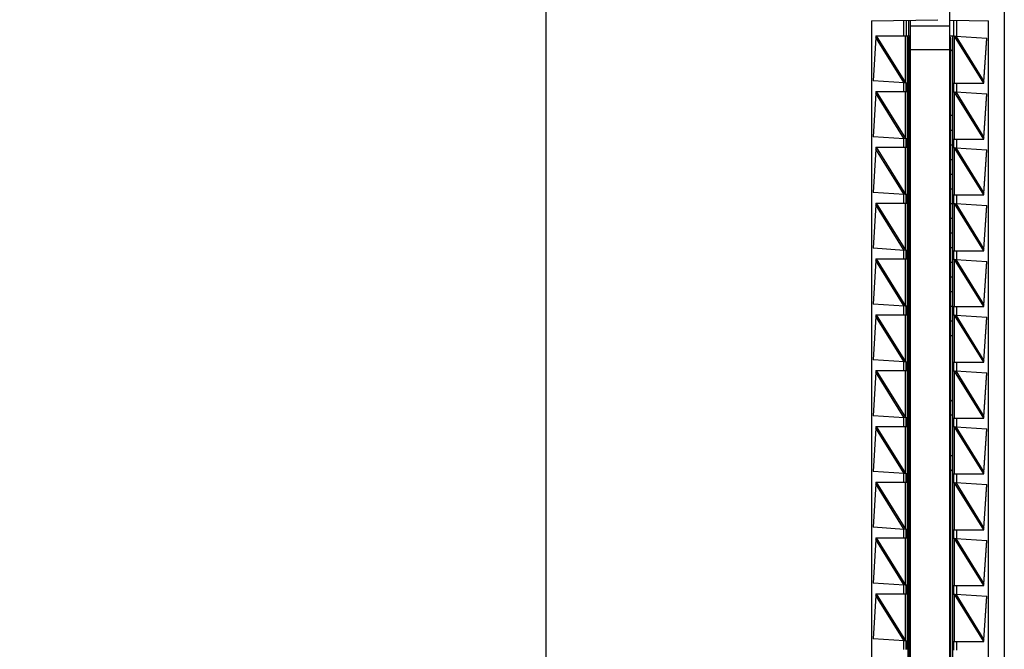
# Model space of a CAD drawing. Header units: inches. Extents: x 0 to 22, y 0 to 17.
# Tile 54 of 57: x 15.5 to 17.1, y 9.9 to 10.9. Entities that reach past the tile are written whole.
import ezdxf

# ---------------------------------------------------------------- set-up
doc = ezdxf.new("R2010")
doc.units = ezdxf.units.IN
doc.header["$LTSCALE"] = 1.21
doc.header["$MEASUREMENT"] = 0
doc.layers.get('0').update_dxf_attribs({"linetype": 'CONTINUOUS'})
doc.layers.add('DIMENSIONS', color=7, linetype='CONTINUOUS')
doc.styles.get("Standard").update_dxf_attribs({"font": 'txt', "width": 0.8})
doc.dimstyles.new('DIMSTYLE_1', dxfattribs={"dimtxt": 0.125, "dimasz": 0.18, "dimexe": 0.18, "dimexo": 0.0625, "dimgap": 0.09, "dimtad": 0, "dimtih": 1, "dimtoh": 1, "dimdec": 3, "dimzin": 4, "dimdsep": 46, "dimtxsty": 'STANDARD', "dimblk": '_FILLED', "dimblk1": '_FILLED', "dimblk2": '_FILLED', "dimcen": 0.09, "dimadec": 0, "dimazin": 0, "dimtp": 0.01, "dimtm": 0.01, "dimtfac": 1, "dimtdec": 3, "dimtofl": 0, "dimtmove": 0, "dimatfit": 3, "dimldrblk": '_FILLED', "dimfxl": 1, "dimtolj": 1, "dimtzin": 4, "dimarcsym": 0})

# ---------------------------------------------------------------- blocks, each defined once
blk = doc.blocks.new('*D0')
at = {"layer": 'DIMENSIONS', "color": 2, "linetype": 'CONTINUOUS'}
blk.add_line((16.3099, 11.6164), (15.925, 11.6164), dxfattribs=at)
at = {"layer": 'DIMENSIONS', "color": 2, "linetype": 'CONTINUOUS', "insert": (15.8625, 11.6789), "char_height": 0.125, "width": 1.425, "attachment_point": 3, "line_spacing_factor": 0.9}
blk.add_mtext('4.822{\\Ftxt.shx;\\W1.000000;\\H0.125000; }[122.48]', dxfattribs=at)
blk = doc.blocks.new('_FILLED')
at = {"color": 0, "linetype": 'BYBLOCK'}
blk.add_solid([(0, 0), (-1, 0.1736), (-1, -0.1736)], dxfattribs=at)
blk = doc.blocks.new('*D2')
at = {"layer": 'DIMENSIONS', "color": 2, "linetype": 'CONTINUOUS'}
blk.add_line((16.4975, 11.804), (16.4975, 12.1759), dxfattribs=at)
at = {"layer": 'DIMENSIONS', "color": 2, "linetype": 'CONTINUOUS', "insert": (16.435, 12.2384), "char_height": 0.125, "width": 1.225, "attachment_point": 1, "rotation": 90, "line_spacing_factor": 0.9}
blk.add_mtext('.502{\\Ftxt.shx;\\W1.000000;\\H0.125000; }[12.75]', dxfattribs=at)

msp = doc.modelspace()

# ---------------------------------------------------------------- linework, layer by layer
at = {"color": 7, "linetype": 'CONTINUOUS'}
for p, q in [((16.3625, 6.7996), (16.3625, 11.6111)), ((17.1425, 11.6111), (17.1425, 6.7996)), ((17.0495, 7.4259), (17.0495, 10.9849)), ((16.9165, 10.9337), (17.0296, 10.9357)), ((16.9165, 10.9337), (16.9165, 7.477)), ((16.9706, 10.9347), (16.9706, 10.9084)), ((16.9755, 10.9347), (16.9755, 10.9084)), ((16.98, 10.908), (16.98, 10.9348)), ((16.9825, 7.4759), (16.9825, 10.9349)), ((17.0495, 10.9349), (17.1155, 10.9337)), ((17.0565, 10.9074), (17.0565, 10.9348)), ((17.0614, 10.9076), (17.0614, 10.9347)), ((17.1155, 7.477), (17.1155, 10.9337)), ((17.0495, 10.9249), (16.9825, 10.9249)), ((16.9237, 10.9055), (16.9193, 10.8315)), ((16.9236, 10.9084), (16.9782, 10.9084)), ((16.9236, 10.9084), (16.9238, 10.9063)), ((16.9244, 10.9084), (16.9237, 10.9055)), ((16.9237, 10.9058), (16.9237, 10.9055)), ((16.9721, 10.828), (16.9237, 10.9055)), ((16.9244, 10.9084), (16.9745, 10.8282)), ((16.9745, 10.8282), (16.9745, 10.9084)), ((16.9775, 10.8284), (16.9775, 10.9084)), ((16.9782, 10.9084), (16.9782, 7.5024)), ((16.9782, 10.908), (16.9825, 10.908)), ((16.9805, 10.9059), (16.9805, 7.5059)), ((16.9805, 10.9059), (16.9825, 10.9059)), ((17.0495, 10.908), (17.0545, 10.908)), ((17.0515, 10.9049), (17.0495, 10.9049)), ((17.0515, 7.5049), (17.0515, 10.9049)), ((17.0545, 10.9084), (17.0545, 7.5024)), ((17.0545, 10.9084), (17.0565, 10.9084)), ((17.0575, 10.9074), (17.0545, 10.9074)), ((17.0574, 10.9075), (17.0574, 10.8274)), ((17.0574, 10.9075), (17.1071, 10.8274)), ((17.0575, 10.9074), (17.0598, 10.9077)), ((17.0598, 10.9077), (17.1078, 10.8302)), ((17.0598, 10.9077), (17.1126, 10.9043)), ((17.1078, 10.8302), (17.1126, 10.9043)), ((17.1078, 10.8298), (17.1126, 10.9037)), ((16.9805, 10.8912), (16.9782, 10.8889)), ((16.98, 10.8069), (16.98, 10.8907)), ((16.9825, 10.8849), (17.0495, 10.8849)), ((17.0545, 10.8852), (17.0515, 10.8822)), ((16.9721, 10.828), (16.9193, 10.8315)), ((16.98, 10.8319), (16.9782, 10.8319)), ((16.9706, 10.8281), (16.9706, 10.8134)), ((16.9744, 10.8284), (16.9721, 10.828)), ((16.9744, 10.8284), (16.9775, 10.8284)), ((16.9755, 10.8275), (16.9755, 10.8284)), ((16.9755, 10.8143), (16.9755, 10.8275)), ((16.9755, 10.8274), (16.9755, 10.8143)), ((16.9755, 10.8134), (16.9755, 10.8143)), ((17.0545, 10.8274), (17.1079, 10.8274)), ((17.0565, 10.8124), (17.0565, 10.8274)), ((17.0614, 10.8126), (17.0614, 10.8274)), ((17.1071, 10.8274), (17.1078, 10.8302)), ((17.1078, 10.8297), (17.1078, 10.8298)), ((17.1078, 10.8295), (17.1078, 10.8297)), ((17.1079, 10.8274), (17.1078, 10.8295)), ((16.9237, 10.8105), (16.9193, 10.7365)), ((16.9236, 10.8134), (16.9775, 10.8134)), ((16.9236, 10.8134), (16.9238, 10.8113)), ((16.9244, 10.8134), (16.9237, 10.8105)), ((16.9237, 10.8108), (16.9237, 10.8105)), ((16.9721, 10.733), (16.9237, 10.8105)), ((16.9244, 10.8134), (16.9745, 10.7332)), ((16.9745, 10.7332), (16.9745, 10.8134)), ((16.9775, 10.7334), (16.9775, 10.8134)), ((16.98, 10.8069), (16.9782, 10.8069)), ((17.0575, 10.8124), (17.0545, 10.8124)), ((17.0574, 10.8125), (17.0574, 10.7324)), ((17.0574, 10.8125), (17.1071, 10.7324)), ((17.0575, 10.8124), (17.0598, 10.8127)), ((17.0598, 10.8127), (17.1078, 10.7352)), ((17.0598, 10.8127), (17.1126, 10.8093)), ((17.1078, 10.7352), (17.1126, 10.8093)), ((17.1078, 10.7348), (17.1126, 10.8087)), ((16.9782, 10.7729), (16.9805, 10.7729)), ((17.0515, 10.7729), (17.0545, 10.7729)), ((16.9782, 10.7479), (16.9805, 10.7479)), ((17.0515, 10.7479), (17.0545, 10.7479)), ((16.9721, 10.733), (16.9193, 10.7365)), ((16.9706, 10.7331), (16.9706, 10.7184)), ((16.9744, 10.7334), (16.9721, 10.733)), ((16.9744, 10.7334), (16.9775, 10.7334)), ((16.9755, 10.7325), (16.9755, 10.7334)), ((16.9755, 10.7193), (16.9755, 10.7325)), ((16.9755, 10.7324), (16.9755, 10.7193)), ((17.0545, 10.7324), (17.1079, 10.7324)), ((17.0565, 10.7174), (17.0565, 10.7324)), ((17.0614, 10.7176), (17.0614, 10.7324)), ((17.1071, 10.7324), (17.1078, 10.7352)), ((17.1078, 10.7347), (17.1078, 10.7348)), ((17.1078, 10.7345), (17.1078, 10.7347)), ((17.1079, 10.7324), (17.1078, 10.7345)), ((16.9237, 10.7155), (16.9193, 10.6415)), ((16.9236, 10.7184), (16.9775, 10.7184)), ((16.9236, 10.7184), (16.9238, 10.7163)), ((16.9244, 10.7184), (16.9237, 10.7155)), ((16.9237, 10.7158), (16.9237, 10.7155)), ((16.9721, 10.638), (16.9237, 10.7155)), ((16.9244, 10.7184), (16.9745, 10.6382)), ((16.9745, 10.6382), (16.9745, 10.7184)), ((16.9755, 10.7184), (16.9755, 10.7193)), ((16.9775, 10.6384), (16.9775, 10.7184)), ((16.9782, 10.7229), (16.9805, 10.7229)), ((17.0515, 10.7229), (17.0545, 10.7229)), ((17.0575, 10.7174), (17.0545, 10.7174)), ((17.0574, 10.7175), (17.0574, 10.6374)), ((17.0574, 10.7175), (17.1071, 10.6374)), ((17.0575, 10.7174), (17.0598, 10.7177)), ((17.0598, 10.7177), (17.1078, 10.6402)), ((17.0598, 10.7177), (17.1126, 10.7143)), ((17.1078, 10.6402), (17.1126, 10.7143)), ((17.1078, 10.6398), (17.1126, 10.7137)), ((16.9782, 10.6979), (16.9805, 10.6979)), ((17.0515, 10.6979), (17.0545, 10.6979)), ((16.9782, 10.6729), (16.9805, 10.6729)), ((17.0515, 10.6729), (17.0545, 10.6729)), ((16.9782, 10.6479), (16.9805, 10.6479)), ((17.0515, 10.6479), (17.0545, 10.6479)), ((16.9721, 10.638), (16.9193, 10.6415)), ((16.9706, 10.6381), (16.9706, 10.6234)), ((16.9744, 10.6384), (16.9721, 10.638)), ((16.9744, 10.6384), (16.9775, 10.6384)), ((16.9755, 10.6375), (16.9755, 10.6384)), ((16.9755, 10.6243), (16.9755, 10.6375)), ((16.9755, 10.6374), (16.9755, 10.6243)), ((17.0545, 10.6374), (17.1079, 10.6374)), ((17.0565, 10.6224), (17.0565, 10.6374)), ((17.0614, 10.6226), (17.0614, 10.6374)), ((17.1071, 10.6374), (17.1078, 10.6402)), ((17.1078, 10.6397), (17.1078, 10.6398)), ((17.1078, 10.6395), (17.1078, 10.6397)), ((17.1079, 10.6374), (17.1078, 10.6395)), ((16.9237, 10.6205), (16.9193, 10.5465)), ((16.9236, 10.6234), (16.9775, 10.6234)), ((16.9236, 10.6234), (16.9238, 10.6213)), ((16.9244, 10.6234), (16.9237, 10.6205)), ((16.9237, 10.6208), (16.9237, 10.6205)), ((16.9721, 10.543), (16.9237, 10.6205)), ((16.9244, 10.6234), (16.9745, 10.5432)), ((16.9745, 10.5432), (16.9745, 10.6234)), ((16.9755, 10.6234), (16.9755, 10.6243)), ((16.9775, 10.5434), (16.9775, 10.6234)), ((16.9782, 10.6229), (16.9805, 10.6229)), ((17.0515, 10.6229), (17.0545, 10.6229)), ((17.0575, 10.6224), (17.0545, 10.6224)), ((17.0574, 10.6225), (17.0574, 10.5424)), ((17.0574, 10.6225), (17.1071, 10.5424)), ((17.0575, 10.6224), (17.0598, 10.6227)), ((17.0598, 10.6227), (17.1078, 10.5452)), ((17.0598, 10.6227), (17.1126, 10.6193)), ((17.1078, 10.5452), (17.1126, 10.6193)), ((17.1078, 10.5448), (17.1126, 10.6187)), ((16.9782, 10.5979), (16.9805, 10.5979)), ((17.0515, 10.5979), (17.0545, 10.5979)), ((16.9782, 10.5729), (16.9805, 10.5729)), ((17.0515, 10.5729), (17.0545, 10.5729)), ((16.9721, 10.543), (16.9193, 10.5465)), ((16.9782, 10.5479), (16.9805, 10.5479)), ((17.0515, 10.5479), (17.0545, 10.5479)), ((16.9706, 10.5431), (16.9706, 10.5284)), ((16.9744, 10.5434), (16.9721, 10.543)), ((16.9744, 10.5434), (16.9775, 10.5434)), ((16.9755, 10.5425), (16.9755, 10.5434)), ((16.9755, 10.5293), (16.9755, 10.5425)), ((16.9755, 10.5424), (16.9755, 10.5293)), ((16.9755, 10.5284), (16.9755, 10.5293)), ((17.0545, 10.5424), (17.1079, 10.5424)), ((17.0565, 10.5274), (17.0565, 10.5424)), ((17.0614, 10.5276), (17.0614, 10.5424)), ((17.1071, 10.5424), (17.1078, 10.5452)), ((17.1078, 10.5447), (17.1078, 10.5448)), ((17.1078, 10.5445), (17.1078, 10.5447)), ((17.1079, 10.5424), (17.1078, 10.5445)), ((16.9237, 10.5255), (16.9193, 10.4515)), ((16.9236, 10.5284), (16.9775, 10.5284)), ((16.9236, 10.5284), (16.9238, 10.5263)), ((16.9244, 10.5284), (16.9237, 10.5255)), ((16.9237, 10.5258), (16.9237, 10.5255)), ((16.9721, 10.448), (16.9237, 10.5255)), ((16.9244, 10.5284), (16.9745, 10.4482)), ((16.9745, 10.4482), (16.9745, 10.5284)), ((16.9775, 10.4484), (16.9775, 10.5284)), ((16.9782, 10.5229), (16.9805, 10.5229)), ((17.0515, 10.5229), (17.0545, 10.5229)), ((17.0575, 10.5274), (17.0545, 10.5274)), ((17.0574, 10.5275), (17.0574, 10.4474)), ((17.0574, 10.5275), (17.1071, 10.4474)), ((17.0575, 10.5274), (17.0598, 10.5277)), ((17.0598, 10.5277), (17.1078, 10.4502)), ((17.0598, 10.5277), (17.1126, 10.5243)), ((17.1078, 10.4502), (17.1126, 10.5243)), ((17.1078, 10.4498), (17.1126, 10.5237)), ((16.9782, 10.4979), (16.9805, 10.4979)), ((17.0515, 10.4979), (17.0545, 10.4979)), ((16.9782, 10.4729), (16.9805, 10.4729)), ((17.0515, 10.4729), (17.0545, 10.4729)), ((16.9721, 10.448), (16.9193, 10.4515)), ((16.9706, 10.4481), (16.9706, 10.4334)), ((16.9744, 10.4484), (16.9721, 10.448)), ((16.9744, 10.4484), (16.9775, 10.4484)), ((16.9755, 10.4475), (16.9755, 10.4484)), ((16.9755, 10.4343), (16.9755, 10.4475)), ((16.9755, 10.4474), (16.9755, 10.4343)), ((16.9782, 10.4479), (16.9805, 10.4479)), ((17.0515, 10.4479), (17.0545, 10.4479)), ((17.0545, 10.4474), (17.1079, 10.4474)), ((17.0565, 10.4324), (17.0565, 10.4474)), ((17.0614, 10.4326), (17.0614, 10.4474)), ((17.1071, 10.4474), (17.1078, 10.4502)), ((17.1078, 10.4497), (17.1078, 10.4498)), ((17.1078, 10.4495), (17.1078, 10.4497)), ((17.1079, 10.4474), (17.1078, 10.4495)), ((16.9237, 10.4305), (16.9193, 10.3565)), ((16.9236, 10.4334), (16.9775, 10.4334)), ((16.9236, 10.4334), (16.9238, 10.4313)), ((16.9244, 10.4334), (16.9237, 10.4305)), ((16.9237, 10.4308), (16.9237, 10.4305)), ((16.9721, 10.353), (16.9237, 10.4305)), ((16.9244, 10.4334), (16.9745, 10.3532)), ((16.9745, 10.3532), (16.9745, 10.4334)), ((16.9755, 10.4334), (16.9755, 10.4343)), ((16.9775, 10.3534), (16.9775, 10.4334)), ((17.0575, 10.4324), (17.0545, 10.4324)), ((17.0574, 10.4325), (17.0574, 10.3524)), ((17.0574, 10.4325), (17.1071, 10.3524)), ((17.0575, 10.4324), (17.0598, 10.4327)), ((17.0598, 10.4327), (17.1078, 10.3552)), ((17.0598, 10.4327), (17.1126, 10.4293)), ((17.1078, 10.3552), (17.1126, 10.4293)), ((17.1078, 10.3548), (17.1126, 10.4287)), ((16.9782, 10.4229), (16.9805, 10.4229)), ((17.0515, 10.4229), (17.0545, 10.4229)), ((16.9782, 10.3979), (16.9805, 10.3979)), ((17.0515, 10.3979), (17.0545, 10.3979)), ((16.98, 10.3639), (16.9782, 10.3639)), ((16.98, 10.28), (16.98, 10.3639)), ((16.9721, 10.353), (16.9193, 10.3565)), ((16.9706, 10.3531), (16.9706, 10.3384)), ((16.9744, 10.3534), (16.9721, 10.353)), ((16.9744, 10.3534), (16.9775, 10.3534)), ((16.9755, 10.3525), (16.9755, 10.3534)), ((16.9755, 10.3393), (16.9755, 10.3525)), ((16.9755, 10.3524), (16.9755, 10.3393)), ((17.0545, 10.3524), (17.1079, 10.3524)), ((17.0565, 10.3374), (17.0565, 10.3524)), ((17.0614, 10.3376), (17.0614, 10.3524)), ((17.1071, 10.3524), (17.1078, 10.3552)), ((17.1078, 10.3547), (17.1078, 10.3548)), ((17.1078, 10.3545), (17.1078, 10.3547)), ((17.1079, 10.3524), (17.1078, 10.3545)), ((16.9237, 10.3355), (16.9193, 10.2615)), ((16.9236, 10.3384), (16.9775, 10.3384)), ((16.9236, 10.3384), (16.9238, 10.3363)), ((16.9244, 10.3384), (16.9237, 10.3355)), ((16.9237, 10.3358), (16.9237, 10.3355)), ((16.9721, 10.258), (16.9237, 10.3355)), ((16.9244, 10.3384), (16.9745, 10.2582)), ((16.9745, 10.2582), (16.9745, 10.3384)), ((16.9755, 10.3384), (16.9755, 10.3393)), ((16.9775, 10.2584), (16.9775, 10.3384)), ((16.98, 10.3389), (16.9782, 10.3389)), ((17.0575, 10.3374), (17.0545, 10.3374)), ((17.0574, 10.3375), (17.0574, 10.2574)), ((17.0574, 10.3375), (17.1071, 10.2574)), ((17.0575, 10.3374), (17.0598, 10.3377)), ((17.0598, 10.3377), (17.1078, 10.2602)), ((17.0598, 10.3377), (17.1126, 10.3343)), ((17.1078, 10.2602), (17.1126, 10.3343)), ((17.1078, 10.2598), (17.1126, 10.3337)), ((16.9805, 10.2795), (16.9782, 10.2818)), ((17.0545, 10.2855), (17.0515, 10.2885)), ((16.9721, 10.258), (16.9193, 10.2615)), ((16.9782, 10.2628), (16.9805, 10.2628)), ((16.98, 10.193), (16.98, 10.2628)), ((17.0515, 10.2628), (17.0545, 10.2628)), ((16.9706, 10.2581), (16.9706, 10.2434)), ((16.9744, 10.2584), (16.9721, 10.258)), ((16.9744, 10.2584), (16.9775, 10.2584)), ((16.9755, 10.2575), (16.9755, 10.2584)), ((16.9755, 10.2443), (16.9755, 10.2575)), ((16.9755, 10.2574), (16.9755, 10.2443)), ((16.9755, 10.2434), (16.9755, 10.2443)), ((17.0545, 10.2574), (17.1079, 10.2574)), ((17.0565, 10.2424), (17.0565, 10.2574)), ((17.0614, 10.2426), (17.0614, 10.2574)), ((17.1071, 10.2574), (17.1078, 10.2602)), ((17.1078, 10.2597), (17.1078, 10.2598)), ((17.1078, 10.2595), (17.1078, 10.2597)), ((17.1079, 10.2574), (17.1078, 10.2595)), ((16.9237, 10.2405), (16.9193, 10.1665)), ((16.9236, 10.2434), (16.9775, 10.2434)), ((16.9236, 10.2434), (16.9238, 10.2413)), ((16.9244, 10.2434), (16.9237, 10.2405)), ((16.9237, 10.2408), (16.9237, 10.2405)), ((16.9721, 10.163), (16.9237, 10.2405)), ((16.9244, 10.2434), (16.9745, 10.1632)), ((16.9745, 10.1632), (16.9745, 10.2434)), ((16.9775, 10.1634), (16.9775, 10.2434)), ((17.0575, 10.2424), (17.0545, 10.2424)), ((17.0574, 10.2425), (17.0574, 10.1624)), ((17.0574, 10.2425), (17.1071, 10.1624)), ((17.0575, 10.2424), (17.0598, 10.2427)), ((17.0598, 10.2427), (17.1078, 10.1652)), ((17.0598, 10.2427), (17.1126, 10.2393)), ((17.1078, 10.1652), (17.1126, 10.2393)), ((17.1078, 10.1648), (17.1126, 10.2387)), ((16.9805, 10.193), (16.9782, 10.193)), ((17.0545, 10.193), (17.0515, 10.193)), ((16.9721, 10.163), (16.9193, 10.1665)), ((16.9706, 10.1631), (16.9706, 10.1484)), ((16.9744, 10.1634), (16.9721, 10.163)), ((16.9744, 10.1634), (16.9775, 10.1634)), ((16.9755, 10.1625), (16.9755, 10.1634)), ((16.9755, 10.1493), (16.9755, 10.1625)), ((16.9755, 10.1624), (16.9755, 10.1493)), ((16.9782, 10.1739), (16.9805, 10.1762)), ((16.98, 10.1689), (16.98, 10.1757)), ((17.0515, 10.1672), (17.0545, 10.1702)), ((17.0545, 10.1624), (17.1079, 10.1624)), ((17.0565, 10.1474), (17.0565, 10.1624)), ((17.0614, 10.1476), (17.0614, 10.1624)), ((17.1071, 10.1624), (17.1078, 10.1652)), ((17.1078, 10.1647), (17.1078, 10.1648)), ((17.1078, 10.1645), (17.1078, 10.1647)), ((17.1079, 10.1624), (17.1078, 10.1645)), ((16.9237, 10.1455), (16.9193, 10.0715)), ((16.9236, 10.1484), (16.9775, 10.1484)), ((16.9236, 10.1484), (16.9238, 10.1463)), ((16.9244, 10.1484), (16.9237, 10.1455)), ((16.9237, 10.1458), (16.9237, 10.1455)), ((16.9721, 10.068), (16.9237, 10.1455)), ((16.9244, 10.1484), (16.9745, 10.0682)), ((16.9745, 10.0682), (16.9745, 10.1484)), ((16.9755, 10.1484), (16.9755, 10.1493)), ((16.9775, 10.0684), (16.9775, 10.1484)), ((17.0575, 10.1474), (17.0545, 10.1474)), ((17.0574, 10.1475), (17.0574, 10.0674)), ((17.0574, 10.1475), (17.1071, 10.0674)), ((17.0575, 10.1474), (17.0598, 10.1477)), ((17.0598, 10.1477), (17.1078, 10.0702)), ((17.0598, 10.1477), (17.1126, 10.1443)), ((17.1078, 10.0702), (17.1126, 10.1443)), ((17.1078, 10.0698), (17.1126, 10.1437)), ((16.9721, 10.068), (16.9193, 10.0715)), ((16.9706, 10.0681), (16.9706, 10.0534)), ((16.9744, 10.0684), (16.9721, 10.068)), ((16.9744, 10.0684), (16.9775, 10.0684)), ((16.9755, 10.0675), (16.9755, 10.0684)), ((16.9755, 10.0543), (16.9755, 10.0675)), ((16.9755, 10.0674), (16.9755, 10.0543)), ((17.0545, 10.0674), (17.1079, 10.0674)), ((17.0565, 10.0524), (17.0565, 10.0674)), ((17.0614, 10.0526), (17.0614, 10.0674)), ((17.1071, 10.0674), (17.1078, 10.0702)), ((17.1078, 10.0697), (17.1078, 10.0698)), ((17.1078, 10.0695), (17.1078, 10.0697)), ((17.1079, 10.0674), (17.1078, 10.0695)), ((16.9237, 10.0505), (16.9193, 9.9765)), ((16.9236, 10.0534), (16.9775, 10.0534)), ((16.9236, 10.0534), (16.9238, 10.0513)), ((16.9244, 10.0534), (16.9237, 10.0505)), ((16.9237, 10.0508), (16.9237, 10.0505)), ((16.9721, 9.973), (16.9237, 10.0505)), ((16.9244, 10.0534), (16.9745, 9.9732)), ((16.9745, 9.9732), (16.9745, 10.0534)), ((16.9755, 10.0534), (16.9755, 10.0543)), ((16.9775, 9.9734), (16.9775, 10.0534)), ((17.0575, 10.0524), (17.0545, 10.0524)), ((17.0574, 10.0525), (17.0574, 9.9724)), ((17.0574, 10.0525), (17.1071, 9.9724)), ((17.0575, 10.0524), (17.0598, 10.0527)), ((17.0598, 10.0527), (17.1126, 10.0493)), ((17.0598, 10.0527), (17.1078, 9.9752)), ((17.1078, 9.9752), (17.1126, 10.0493)), ((17.1078, 9.9748), (17.1126, 10.0487)), ((16.9721, 9.973), (16.9193, 9.9765)), ((16.9706, 9.9731), (16.9706, 9.9584)), ((16.9744, 9.9734), (16.9721, 9.973)), ((16.9744, 9.9734), (16.9775, 9.9734)), ((16.9755, 9.9725), (16.9755, 9.9734)), ((16.9755, 9.9593), (16.9755, 9.9725)), ((16.9755, 9.9724), (16.9755, 9.9593)), ((16.9755, 9.9584), (16.9755, 9.9593)), ((17.0545, 9.9724), (17.1079, 9.9724)), ((17.0565, 9.9574), (17.0565, 9.9724)), ((17.0614, 9.9576), (17.0614, 9.9724)), ((17.1071, 9.9724), (17.1078, 9.9752)), ((17.1078, 9.9747), (17.1078, 9.9748)), ((17.1078, 9.9745), (17.1078, 9.9747)), ((17.1079, 9.9724), (17.1078, 9.9745)), ((16.9237, 9.9555), (16.9193, 9.8815)), ((16.9236, 9.9584), (16.9775, 9.9584)), ((16.9236, 9.9584), (16.9238, 9.9563)), ((16.9244, 9.9584), (16.9237, 9.9555)), ((16.9237, 9.9558), (16.9237, 9.9555)), ((16.9721, 9.878), (16.9237, 9.9555)), ((16.9244, 9.9584), (16.9745, 9.8782)), ((16.9745, 9.8782), (16.9745, 9.9584)), ((16.9775, 9.8784), (16.9775, 9.9584)), ((17.0575, 9.9574), (17.0545, 9.9574)), ((17.0574, 9.9575), (17.0574, 9.8774)), ((17.0574, 9.9575), (17.1071, 9.8774)), ((17.0575, 9.9574), (17.0598, 9.9577)), ((17.0598, 9.9577), (17.1078, 9.8802)), ((17.0598, 9.9577), (17.1126, 9.9543)), ((17.1078, 9.8802), (17.1126, 9.9543)), ((17.1078, 9.8798), (17.1126, 9.9537)), ((16.9721, 9.878), (16.9193, 9.8815)), ((16.9706, 9.8781), (16.9706, 9.8634)), ((16.9744, 9.8784), (16.9721, 9.878)), ((16.9744, 9.8784), (16.9775, 9.8784)), ((16.9755, 9.8775), (16.9755, 9.8784)), ((16.9755, 9.8643), (16.9755, 9.8775)), ((16.9755, 9.8774), (16.9755, 9.8643)), ((17.0545, 9.8774), (17.1079, 9.8774)), ((17.0565, 9.8624), (17.0565, 9.8774)), ((17.0614, 9.8626), (17.0614, 9.8774)), ((17.1071, 9.8774), (17.1078, 9.8802)), ((17.1078, 9.8797), (17.1078, 9.8798)), ((17.1078, 9.8795), (17.1078, 9.8797)), ((17.1079, 9.8774), (17.1078, 9.8795)), ((16.9755, 9.8634), (16.9755, 9.8643))]:
    msp.add_line(p, q, dxfattribs=at)
for points in [[(16.9238, 10.9063), (16.9238, 10.9061), (16.9237, 10.9058)], [(16.9238, 10.8113), (16.9238, 10.8111), (16.9237, 10.8108)], [(16.9238, 10.7163), (16.9238, 10.7161), (16.9237, 10.7158)], [(16.9238, 10.6213), (16.9238, 10.6211), (16.9237, 10.6208)], [(16.9238, 10.5263), (16.9238, 10.5261), (16.9237, 10.5258)], [(16.9238, 10.4313), (16.9238, 10.4311), (16.9237, 10.4308)], [(16.9238, 10.3363), (16.9238, 10.3361), (16.9237, 10.3358)], [(16.9238, 10.2413), (16.9238, 10.2411), (16.9237, 10.2408)], [(16.9238, 10.1463), (16.9238, 10.1461), (16.9237, 10.1458)], [(16.9238, 10.0513), (16.9238, 10.0511), (16.9237, 10.0508)], [(16.9238, 9.9563), (16.9238, 9.9561), (16.9237, 9.9558)]]:
    msp.add_lwpolyline(points, dxfattribs=at)
for centre, radius, start, end in [((16.94, 10.1689), 0.04, 342.7198, 360), ((16.9505, 10.1539), 0.035, 322.2965, 329.017)]:
    msp.add_arc(centre, radius, start, end, dxfattribs=at)
for points in [[(16.9775, 10.8134), (16.9775, 10.8134), (16.9775, 10.8134), (16.9775, 10.8134), (16.9775, 10.8134), (16.9775, 10.8134), (16.9775, 10.8134), (16.9775, 10.8134), (16.9775, 10.8135), (16.9775, 10.8135), (16.9775, 10.8136), (16.9775, 10.8137), (16.9775, 10.8138), (16.9775, 10.814), (16.9775, 10.8141), (16.9775, 10.8143), (16.9775, 10.8144), (16.9775, 10.8147), (16.9775, 10.8151), (16.9775, 10.8156), (16.9776, 10.8161), (16.9776, 10.8167), (16.9776, 10.8174), (16.9776, 10.818), (16.9776, 10.8187), (16.9776, 10.8197), (16.9776, 10.8209), (16.9776, 10.8221), (16.9776, 10.823), (16.9776, 10.8237), (16.9776, 10.8244), (16.9776, 10.825), (16.9776, 10.8256), (16.9775, 10.8262), (16.9775, 10.8267), (16.9775, 10.827), (16.9775, 10.8273), (16.9775, 10.8275), (16.9775, 10.8276), (16.9775, 10.8278), (16.9775, 10.8279), (16.9775, 10.828), (16.9775, 10.8281), (16.9775, 10.8282), (16.9775, 10.8283), (16.9775, 10.8283), (16.9775, 10.8284), (16.9775, 10.8284), (16.9775, 10.8284), (16.9775, 10.8284), (16.9775, 10.8284), (16.9775, 10.8284), (16.9775, 10.8284)], [(16.9775, 10.7184), (16.9775, 10.7184), (16.9775, 10.7184), (16.9775, 10.7184), (16.9775, 10.7184), (16.9775, 10.7184), (16.9775, 10.7184), (16.9775, 10.7184), (16.9775, 10.7185), (16.9775, 10.7185), (16.9775, 10.7186), (16.9775, 10.7187), (16.9775, 10.7188), (16.9775, 10.719), (16.9775, 10.7191), (16.9775, 10.7193), (16.9775, 10.7194), (16.9775, 10.7197), (16.9775, 10.7201), (16.9775, 10.7206), (16.9776, 10.7211), (16.9776, 10.7217), (16.9776, 10.7224), (16.9776, 10.723), (16.9776, 10.7237), (16.9776, 10.7247), (16.9776, 10.7259), (16.9776, 10.7271), (16.9776, 10.728), (16.9776, 10.7287), (16.9776, 10.7294), (16.9776, 10.73), (16.9776, 10.7306), (16.9775, 10.7312), (16.9775, 10.7317), (16.9775, 10.732), (16.9775, 10.7323), (16.9775, 10.7325), (16.9775, 10.7326), (16.9775, 10.7328), (16.9775, 10.7329), (16.9775, 10.733), (16.9775, 10.7331), (16.9775, 10.7332), (16.9775, 10.7333), (16.9775, 10.7333), (16.9775, 10.7334), (16.9775, 10.7334), (16.9775, 10.7334), (16.9775, 10.7334), (16.9775, 10.7334), (16.9775, 10.7334), (16.9775, 10.7334)], [(16.9775, 10.6234), (16.9775, 10.6234), (16.9775, 10.6234), (16.9775, 10.6234), (16.9775, 10.6234), (16.9775, 10.6234), (16.9775, 10.6234), (16.9775, 10.6234), (16.9775, 10.6235), (16.9775, 10.6235), (16.9775, 10.6236), (16.9775, 10.6237), (16.9775, 10.6238), (16.9775, 10.624), (16.9775, 10.6241), (16.9775, 10.6243), (16.9775, 10.6244), (16.9775, 10.6247), (16.9775, 10.6251), (16.9775, 10.6256), (16.9776, 10.6261), (16.9776, 10.6267), (16.9776, 10.6274), (16.9776, 10.628), (16.9776, 10.6287), (16.9776, 10.6297), (16.9776, 10.6309), (16.9776, 10.6321), (16.9776, 10.633), (16.9776, 10.6337), (16.9776, 10.6344), (16.9776, 10.635), (16.9776, 10.6356), (16.9775, 10.6362), (16.9775, 10.6367), (16.9775, 10.637), (16.9775, 10.6373), (16.9775, 10.6375), (16.9775, 10.6376), (16.9775, 10.6378), (16.9775, 10.6379), (16.9775, 10.638), (16.9775, 10.6381), (16.9775, 10.6382), (16.9775, 10.6383), (16.9775, 10.6383), (16.9775, 10.6384), (16.9775, 10.6384), (16.9775, 10.6384), (16.9775, 10.6384), (16.9775, 10.6384), (16.9775, 10.6384), (16.9775, 10.6384)], [(16.9775, 10.5284), (16.9775, 10.5284), (16.9775, 10.5284), (16.9775, 10.5284), (16.9775, 10.5284), (16.9775, 10.5284), (16.9775, 10.5284), (16.9775, 10.5284), (16.9775, 10.5285), (16.9775, 10.5285), (16.9775, 10.5286), (16.9775, 10.5287), (16.9775, 10.5288), (16.9775, 10.529), (16.9775, 10.5291), (16.9775, 10.5293), (16.9775, 10.5294), (16.9775, 10.5297), (16.9775, 10.5301), (16.9775, 10.5306), (16.9776, 10.5311), (16.9776, 10.5317), (16.9776, 10.5324), (16.9776, 10.533), (16.9776, 10.5337), (16.9776, 10.5347), (16.9776, 10.5359), (16.9776, 10.5371), (16.9776, 10.538), (16.9776, 10.5387), (16.9776, 10.5394), (16.9776, 10.54), (16.9776, 10.5406), (16.9775, 10.5412), (16.9775, 10.5417), (16.9775, 10.542), (16.9775, 10.5423), (16.9775, 10.5425), (16.9775, 10.5426), (16.9775, 10.5428), (16.9775, 10.5429), (16.9775, 10.543), (16.9775, 10.5431), (16.9775, 10.5432), (16.9775, 10.5433), (16.9775, 10.5433), (16.9775, 10.5434), (16.9775, 10.5434), (16.9775, 10.5434), (16.9775, 10.5434), (16.9775, 10.5434), (16.9775, 10.5434), (16.9775, 10.5434)], [(16.9775, 10.4334), (16.9775, 10.4334), (16.9775, 10.4334), (16.9775, 10.4334), (16.9775, 10.4334), (16.9775, 10.4334), (16.9775, 10.4334), (16.9775, 10.4334), (16.9775, 10.4335), (16.9775, 10.4335), (16.9775, 10.4336), (16.9775, 10.4337), (16.9775, 10.4338), (16.9775, 10.434), (16.9775, 10.4341), (16.9775, 10.4343), (16.9775, 10.4344), (16.9775, 10.4347), (16.9775, 10.4351), (16.9775, 10.4356), (16.9776, 10.4361), (16.9776, 10.4367), (16.9776, 10.4374), (16.9776, 10.438), (16.9776, 10.4387), (16.9776, 10.4397), (16.9776, 10.4409), (16.9776, 10.4421), (16.9776, 10.443), (16.9776, 10.4437), (16.9776, 10.4444), (16.9776, 10.445), (16.9776, 10.4456), (16.9775, 10.4462), (16.9775, 10.4467), (16.9775, 10.447), (16.9775, 10.4473), (16.9775, 10.4475), (16.9775, 10.4476), (16.9775, 10.4478), (16.9775, 10.4479), (16.9775, 10.448), (16.9775, 10.4481), (16.9775, 10.4482), (16.9775, 10.4483), (16.9775, 10.4483), (16.9775, 10.4484), (16.9775, 10.4484), (16.9775, 10.4484), (16.9775, 10.4484), (16.9775, 10.4484), (16.9775, 10.4484), (16.9775, 10.4484)], [(16.9775, 10.3384), (16.9775, 10.3384), (16.9775, 10.3384), (16.9775, 10.3384), (16.9775, 10.3384), (16.9775, 10.3384), (16.9775, 10.3384), (16.9775, 10.3384), (16.9775, 10.3385), (16.9775, 10.3385), (16.9775, 10.3386), (16.9775, 10.3387), (16.9775, 10.3388), (16.9775, 10.339), (16.9775, 10.3391), (16.9775, 10.3393), (16.9775, 10.3394), (16.9775, 10.3397), (16.9775, 10.3401), (16.9775, 10.3406), (16.9776, 10.3411), (16.9776, 10.3417), (16.9776, 10.3424), (16.9776, 10.343), (16.9776, 10.3437), (16.9776, 10.3447), (16.9776, 10.3459), (16.9776, 10.3471), (16.9776, 10.348), (16.9776, 10.3487), (16.9776, 10.3494), (16.9776, 10.35), (16.9776, 10.3506), (16.9775, 10.3512), (16.9775, 10.3517), (16.9775, 10.352), (16.9775, 10.3523), (16.9775, 10.3525), (16.9775, 10.3526), (16.9775, 10.3528), (16.9775, 10.3529), (16.9775, 10.353), (16.9775, 10.3531), (16.9775, 10.3532), (16.9775, 10.3533), (16.9775, 10.3533), (16.9775, 10.3534), (16.9775, 10.3534), (16.9775, 10.3534), (16.9775, 10.3534), (16.9775, 10.3534), (16.9775, 10.3534), (16.9775, 10.3534)], [(16.9775, 10.2434), (16.9775, 10.2434), (16.9775, 10.2434), (16.9775, 10.2434), (16.9775, 10.2434), (16.9775, 10.2434), (16.9775, 10.2434), (16.9775, 10.2434), (16.9775, 10.2435), (16.9775, 10.2435), (16.9775, 10.2436), (16.9775, 10.2437), (16.9775, 10.2438), (16.9775, 10.244), (16.9775, 10.2441), (16.9775, 10.2443), (16.9775, 10.2444), (16.9775, 10.2447), (16.9775, 10.2451), (16.9775, 10.2456), (16.9776, 10.2461), (16.9776, 10.2467), (16.9776, 10.2474), (16.9776, 10.248), (16.9776, 10.2487), (16.9776, 10.2497), (16.9776, 10.2509), (16.9776, 10.2521), (16.9776, 10.253), (16.9776, 10.2537), (16.9776, 10.2544), (16.9776, 10.255), (16.9776, 10.2556), (16.9775, 10.2562), (16.9775, 10.2567), (16.9775, 10.257), (16.9775, 10.2573), (16.9775, 10.2575), (16.9775, 10.2576), (16.9775, 10.2578), (16.9775, 10.2579), (16.9775, 10.258), (16.9775, 10.2581), (16.9775, 10.2582), (16.9775, 10.2583), (16.9775, 10.2583), (16.9775, 10.2584), (16.9775, 10.2584), (16.9775, 10.2584), (16.9775, 10.2584), (16.9775, 10.2584), (16.9775, 10.2584), (16.9775, 10.2584)], [(16.9775, 10.1484), (16.9775, 10.1484), (16.9775, 10.1484), (16.9775, 10.1484), (16.9775, 10.1484), (16.9775, 10.1484), (16.9775, 10.1484), (16.9775, 10.1484), (16.9775, 10.1485), (16.9775, 10.1485), (16.9775, 10.1486), (16.9775, 10.1487), (16.9775, 10.1488), (16.9775, 10.149), (16.9775, 10.1491), (16.9775, 10.1493), (16.9775, 10.1494), (16.9775, 10.1497), (16.9775, 10.1501), (16.9775, 10.1506), (16.9776, 10.1511), (16.9776, 10.1517), (16.9776, 10.1524), (16.9776, 10.153), (16.9776, 10.1537), (16.9776, 10.1547), (16.9776, 10.1559), (16.9776, 10.1571), (16.9776, 10.158), (16.9776, 10.1587), (16.9776, 10.1594), (16.9776, 10.16), (16.9776, 10.1606), (16.9775, 10.1612), (16.9775, 10.1617), (16.9775, 10.162), (16.9775, 10.1623), (16.9775, 10.1625), (16.9775, 10.1626), (16.9775, 10.1628), (16.9775, 10.1629), (16.9775, 10.163), (16.9775, 10.1631), (16.9775, 10.1632), (16.9775, 10.1633), (16.9775, 10.1633), (16.9775, 10.1634), (16.9775, 10.1634), (16.9775, 10.1634), (16.9775, 10.1634), (16.9775, 10.1634), (16.9775, 10.1634), (16.9775, 10.1634)], [(16.9775, 10.0534), (16.9775, 10.0534), (16.9775, 10.0534), (16.9775, 10.0534), (16.9775, 10.0534), (16.9775, 10.0534), (16.9775, 10.0534), (16.9775, 10.0534), (16.9775, 10.0535), (16.9775, 10.0535), (16.9775, 10.0536), (16.9775, 10.0537), (16.9775, 10.0538), (16.9775, 10.054), (16.9775, 10.0541), (16.9775, 10.0543), (16.9775, 10.0544), (16.9775, 10.0547), (16.9775, 10.0551), (16.9775, 10.0556), (16.9776, 10.0561), (16.9776, 10.0567), (16.9776, 10.0574), (16.9776, 10.058), (16.9776, 10.0587), (16.9776, 10.0597), (16.9776, 10.0609), (16.9776, 10.0621), (16.9776, 10.063), (16.9776, 10.0637), (16.9776, 10.0644), (16.9776, 10.065), (16.9776, 10.0656), (16.9775, 10.0662), (16.9775, 10.0667), (16.9775, 10.067), (16.9775, 10.0673), (16.9775, 10.0675), (16.9775, 10.0676), (16.9775, 10.0678), (16.9775, 10.0679), (16.9775, 10.068), (16.9775, 10.0681), (16.9775, 10.0682), (16.9775, 10.0683), (16.9775, 10.0683), (16.9775, 10.0684), (16.9775, 10.0684), (16.9775, 10.0684), (16.9775, 10.0684), (16.9775, 10.0684), (16.9775, 10.0684), (16.9775, 10.0684)], [(16.9775, 9.9584), (16.9775, 9.9584), (16.9775, 9.9584), (16.9775, 9.9584), (16.9775, 9.9584), (16.9775, 9.9584), (16.9775, 9.9584), (16.9775, 9.9584), (16.9775, 9.9585), (16.9775, 9.9585), (16.9775, 9.9586), (16.9775, 9.9587), (16.9775, 9.9588), (16.9775, 9.959), (16.9775, 9.9591), (16.9775, 9.9593), (16.9775, 9.9594), (16.9775, 9.9597), (16.9775, 9.9601), (16.9775, 9.9606), (16.9776, 9.9611), (16.9776, 9.9617), (16.9776, 9.9624), (16.9776, 9.963), (16.9776, 9.9637), (16.9776, 9.9647), (16.9776, 9.9659), (16.9776, 9.9671), (16.9776, 9.968), (16.9776, 9.9687), (16.9776, 9.9694), (16.9776, 9.97), (16.9776, 9.9706), (16.9775, 9.9712), (16.9775, 9.9717), (16.9775, 9.972), (16.9775, 9.9723), (16.9775, 9.9725), (16.9775, 9.9726), (16.9775, 9.9728), (16.9775, 9.9729), (16.9775, 9.973), (16.9775, 9.9731), (16.9775, 9.9732), (16.9775, 9.9733), (16.9775, 9.9733), (16.9775, 9.9734), (16.9775, 9.9734), (16.9775, 9.9734), (16.9775, 9.9734), (16.9775, 9.9734), (16.9775, 9.9734), (16.9775, 9.9734)], [(16.9775, 9.8634), (16.9775, 9.8634), (16.9775, 9.8634), (16.9775, 9.8634), (16.9775, 9.8634), (16.9775, 9.8634), (16.9775, 9.8634), (16.9775, 9.8634), (16.9775, 9.8635), (16.9775, 9.8635), (16.9775, 9.8636), (16.9775, 9.8637), (16.9775, 9.8638), (16.9775, 9.864), (16.9775, 9.8641), (16.9775, 9.8643), (16.9775, 9.8644), (16.9775, 9.8647), (16.9775, 9.8651), (16.9775, 9.8656), (16.9776, 9.8661), (16.9776, 9.8667), (16.9776, 9.8674), (16.9776, 9.868), (16.9776, 9.8687), (16.9776, 9.8697), (16.9776, 9.8709), (16.9776, 9.8721), (16.9776, 9.873), (16.9776, 9.8737), (16.9776, 9.8744), (16.9776, 9.875), (16.9776, 9.8756), (16.9775, 9.8762), (16.9775, 9.8767), (16.9775, 9.877), (16.9775, 9.8773), (16.9775, 9.8775), (16.9775, 9.8776), (16.9775, 9.8778), (16.9775, 9.8779), (16.9775, 9.878), (16.9775, 9.8781), (16.9775, 9.8782), (16.9775, 9.8783), (16.9775, 9.8783), (16.9775, 9.8784), (16.9775, 9.8784), (16.9775, 9.8784), (16.9775, 9.8784), (16.9775, 9.8784), (16.9775, 9.8784), (16.9775, 9.8784)]]:
    msp.add_open_spline(points, degree=3, knots=[0, 0, 0, 0, 0.000262, 0.000478, 0.000762, 0.001117, 0.001544, 0.002618, 0.005649, 0.009863, 0.015252, 0.021806, 0.029509, 0.038344, 0.04829, 0.059322, 0.071416, 0.084541, 0.113757, 0.146691, 0.183026, 0.222412, 0.26447, 0.308796, 0.354963, 0.402526, 0.5, 0.597474, 0.645037, 0.691204, 0.73553, 0.777588, 0.816974, 0.853309, 0.886243, 0.915459, 0.928584, 0.940678, 0.95171, 0.961656, 0.970491, 0.978194, 0.984748, 0.990137, 0.994351, 0.997382, 0.998456, 0.998883, 0.999238, 0.999522, 0.999738, 1, 1, 1, 1], dxfattribs=at)

# ---------------------------------------------------------------- dimensions: what is measured, and where the dimension line sits
at = {"layer": 'DIMENSIONS', "color": 2, "linetype": 'CONTINUOUS'}
for feature_location, offset, dtype, picture, middle in [((16.4975, 11.804), (0, 0.3719), 1, '*D2', (16.4975, 12.8509)), ((16.3099, 11.6164), (-0.3849, 0), 0, '*D0', (14.85, 11.6164))]:
    dim = msp.add_ordinate_dim(feature_location=feature_location, offset=offset, dtype=dtype, origin=(16.9995, 6.7944), dimstyle='DIMSTYLE_1', dxfattribs=at)
    dim.commit()
    dim.dimension.update_dxf_attribs({"geometry": picture, "text_midpoint": middle})

doc.saveas('drawing.dxf')
